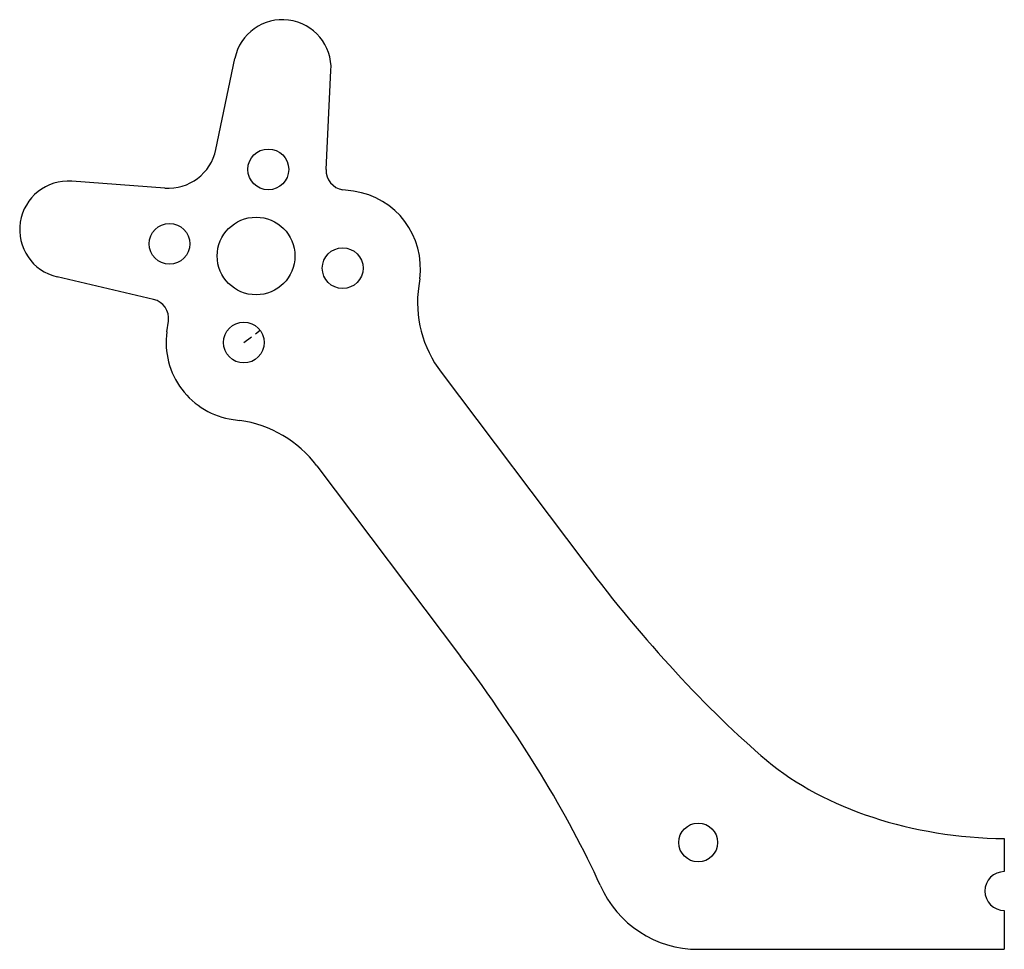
# Model space of a CAD drawing. Header units: millimetres. Extents: x -34.9 to 15.7, y -5.5 to 42.4.
import ezdxf

# ---------------------------------------------------------------- set-up
doc = ezdxf.new("R2010")
doc.units = ezdxf.units.MM
doc.linetypes.add('DASHED', pattern=[0.75, 0.5, -0.25])
doc.layers.get('0').update_dxf_attribs({"linetype": 'CONTINUOUS'})

msp = doc.modelspace()

# ---------------------------------------------------------------- linework, layer by layer
for p, q in [((-24.814, 35.671), (-23.838, 40.361)), ((-19.146, 34.64), (-18.894, 39.728)), ((-27.449, 33.685), (-32.227, 34.04)), ((-17.735, 33.523), (-18.287, 33.601)), ((-28.025, 27.954), (-32.981, 29.112)), ((-14.331, 29.005), (-14.381, 28.651)), ((-27.34, 26.29), (-27.263, 26.841)), ((-13.231, 24.205), (-5.833, 14.387)), ((-23.936, 21.772), (-23.577, 21.721)), ((-19.62, 19.391), (-12.226, 9.578)), ((15.75, 0.2), (15.75, -1.5)), ((15.75, -3.5), (15.75, -5.5)), ((0.009, -5.5), (15.75, -5.5))]:
    msp.add_line(p, q)
at = {"linetype": 'DASHED'}
msp.add_line((-23.379, 25.733), (-22.54, 26.365), dxfattribs=at)
for centre, radius in [((-22.122, 34.645), 1.05), ((-22.749, 30.188), 2), ((-27.205, 30.815), 1.05), ((-18.292, 29.562), 1.05), ((-23.379, 25.733), 1.05), ((0, 0), 1)]:
    msp.add_circle(centre, radius)
for centre, radius, start, end in [((-21.391, 39.852), 2.5, -2.8408, 168.2429), ((-27.262, 36.178), 2.5, 265.7101, 348.2899), ((-18.147, 34.591), 1, 177.1592, 261.9952), ((-32.412, 31.546), 2.5, 85.7571, 256.8408), ((-18.292, 29.562), 4, -8, 81.9952), ((-8.44, 27.816), 6, 172, 217), ((-28.253, 26.98), 1, -8.0048, 76.8408), ((-23.379, 25.733), 4, 171.9952, 262), ((-24.412, 15.78), 6, 37, 82), ((-4.878, -5.855), 13.121, 50.1254, 50.2702), ((15.75, -2.5), 1, 90, 270), ((0, 0), 5.5, 203.6275, 270.0986)]:
    msp.add_arc(centre, radius, start, end)
for centre, major_axis, ratio, start_param, end_param in [((-1.041, 17.998), (13.069, -17.344), 0.276287, -1.570796, -0.88645), ((-17.014, 5.961), (13.069, -17.344), 0.276287, 0.886482, 1.571112), ((15.886, 10.878), (15.919, -0.171), 0.67077, 3.831386, 4.711039)]:
    msp.add_ellipse(centre, major_axis=major_axis, ratio=ratio, start_param=start_param, end_param=end_param)

doc.saveas('drawing.dxf')
